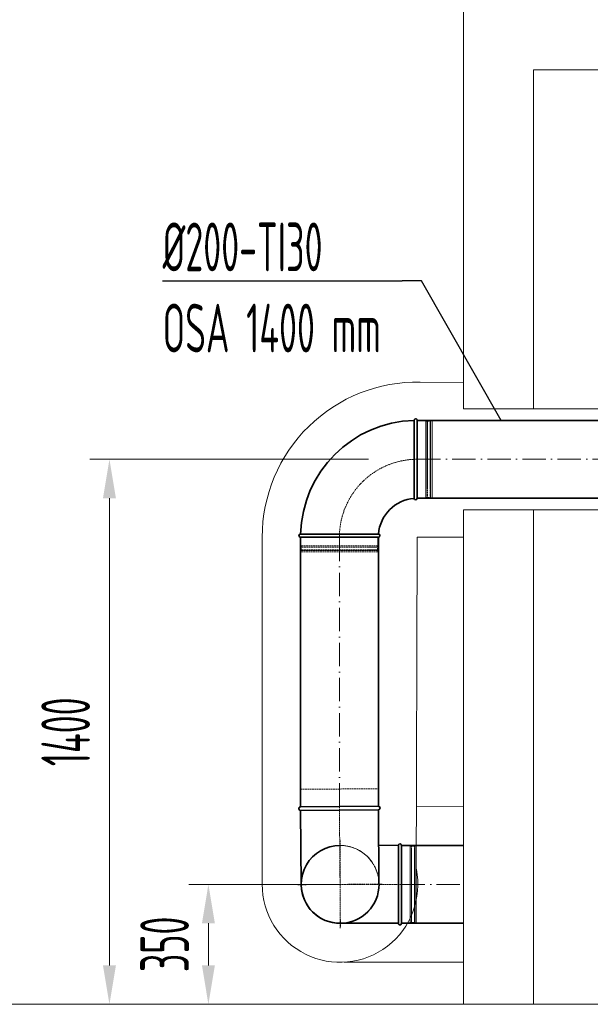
# Model space of a CAD drawing. Header units: millimetres. Extents: x -20688 to 44066, y -7315 to 67290.
# Tile 52 of 75: x -18116 to -16649, y 62212 to 64741. Entities that reach past the tile are written whole.
import ezdxf

# ---------------------------------------------------------------- set-up
doc = ezdxf.new("R2010")
doc.units = ezdxf.units.MM
for name, pattern in [('ACAD_ISO02W100', [15, 12, -3]), ('ACAD_ISO10W100', [18, 12, -3, 0, -3]), ('phl_thick', [0])]:
    doc.linetypes.add(name, pattern=pattern)
for name, color, linetype, lineweight in [('VZT_05 ETA (ODVOD) - OBRYS', 6, 'Continuous', 35), ('VZT_06 ETA (ODVOD) - OSA', 6, 'ACAD_ISO10W100', 5), ('VZT_08 ETA (ODVOD) - SKRYTÉ', 6, 'ACAD_ISO02W100', 5), ('VZT_50 POPIS - OBECNE', 7, 'Continuous', 13), ('VZT_60_KOTY - DIMENZE', 7, 'Continuous', 5)]:
    doc.layers.add(name, color=color, linetype=linetype, lineweight=lineweight)
doc.layers.add('VZT_07 ETA (ODVOD) - NETISK', color=8, linetype='ACAD_ISO02W100', lineweight=5, plot=False)
doc.layers.add('VZT_IZOLACE - TEPELNÁ', color=6, linetype='IZOLACE TEPELNA')
doc.styles.add('EVORA_125', font='isocp.shx', dxfattribs={"width": 0.6, "height": 125})
doc.styles.get("Standard").update_dxf_attribs({"font": 'arial.ttf'})
doc.linetypes.add('IZOLACE TEPELNA', pattern='A,12.7,-1.5,["T",Standard,S=2.54,R=0,X=0,Y=-1.27],-3', length=17.2)

msp = doc.modelspace()

# ---------------------------------------------------------------- linework, layer by layer
at = {"color": 8, "lineweight": 13, "ltscale": 0.5}
for p, q in [((-16975.3, 63742.2), (-16975.3, 64792.3)), ((-16795.3, 64612.3), (-15016.7, 64612.3)), ((-16795.3, 63742.2), (-16795.3, 64612.3)), ((-16975.3, 62212.3), (-16975.3, 63482.2)), ((-16795.3, 62212.3), (-16795.3, 63482.2)), ((-19514, 62212.3), (-10744, 62212.3))]:
    msp.add_line(p, q, dxfattribs=at)
at = {"layer": 'VZT_05 ETA (ODVOD) - OBRYS'}
for p, q in [((-17102, 63612.2), (-17102, 63712.3)), ((-17094, 63512.3), (-17094, 63712.3)), ((-17293.9, 63420.3), (-17394, 63420.3)), ((-17394, 63412.3), (-17194, 63412.3)), ((-17142.4, 62620.3), (-17193.2, 62621.1)), ((-17134.4, 62620.3), (-17134.4, 62420.3)), ((-17142.4, 62520.4), (-17142.4, 62420.3)), ((-17142.4, 62420.3), (-17292.4, 62420.3))]:
    msp.add_line(p, q, dxfattribs=at)
for points in [[(-16482.4, 63712.2), (-17094, 63712.3)], [(-16482.4, 63512.2), (-17094, 63512.3)], [(-17394, 63412.3), (-17394, 62720.3)], [(-17194, 63412.3), (-17194, 62720.3)], [(-17394, 62719.5), (-17194, 62721.1)], [(-17393.9, 62710.5), (-17193.9, 62712.1)], [(-17393.9, 62710.5), (-17392.4, 62519.5)], [(-17193.9, 62712.1), (-17192.4, 62521.1)], [(-16975.3, 62620.3), (-17134.4, 62620.3)], [(-16975.3, 62420.3), (-17134.4, 62420.3)]]:
    msp.add_lwpolyline(points, dxfattribs=at)
for centre, radius, start, end in [((-17094, 63412.3), 300, 91.5281, 178.4719), ((-17098, 63712.3), 4, 0, 180), ((-17094, 63412.3), 100, 94.5812, 175.4188), ((-17098, 63512.3), 4, 184.5812, 0), ((-17394, 63416.3), 4, 90, 270), ((-17194, 63416.3), 4, 270, 85.4188), ((-17394, 62715), 4.5, 90.4585, 270.4585), ((-17194, 62716.6), 4.5, 270.4585, 90.4585), ((-17138.4, 62620.3), 4, 359.9997, 175.4185), ((-17292.4, 62520.3), 100, 89.9997, 269.9997), ((-17292.2, 62520.3), 100, 180.4585, 0.4585), ((-17138.4, 62420.3), 4, 179.9997, 359.9997)]:
    msp.add_arc(centre, radius, start, end, dxfattribs=at)
for points, knots in [([(-17102, 63512), (-17102, 63512), (-17102, 63514.2), (-17102, 63523.1), (-17102, 63530.1), (-17102, 63547.9), (-17102, 63558.5), (-17102, 63582.3), (-17102, 63595.1), (-17102, 63609.5), (-17102, 63610.8), (-17102, 63612.2)], [315.294186, 315.294186, 315.294186, 315.294186, 351.735982, 351.735982, 390.710875, 390.710875, 429.832624, 429.832624, 468.991563, 468.991563, 473.053633, 473.053633, 473.053633, 473.053633]), ([(-17293.9, 63420.3), (-17281.3, 63420.3), (-17268.8, 63420.3), (-17244.9, 63420.3), (-17233.8, 63420.3), (-17215, 63420.3), (-17207.4, 63420.3), (-17196.9, 63420.3), (-17194, 63420.3), (-17193.7, 63420.3), (-17193.7, 63420.3), (-17193.7, 63420.3)], [157.533456, 157.533456, 157.533456, 157.533456, 195.393508, 195.393508, 234.551342, 234.551342, 273.721472, 273.721472, 312.806301, 312.806301, 315.294186, 315.294186, 315.294186, 315.294186]), ([(-17142.4, 62620.6), (-17142.4, 62620.6), (-17142.4, 62618.4), (-17142.4, 62609.4), (-17142.4, 62602.5), (-17142.4, 62584.7), (-17142.4, 62574), (-17142.4, 62550.3), (-17142.4, 62537.5), (-17142.4, 62523.1), (-17142.4, 62521.7), (-17142.4, 62520.4)], [315.294186, 315.294186, 315.294186, 315.294186, 351.735982, 351.735982, 390.710875, 390.710875, 429.832624, 429.832624, 468.991563, 468.991563, 473.053633, 473.053633, 473.053633, 473.053633])]:
    msp.add_open_spline(points, degree=3, knots=knots, dxfattribs=at)
at = {"layer": 'VZT_06 ETA (ODVOD) - OSA', "ltscale": 0.3}
for p, q in [((-17292.4, 62632.8), (-17292.4, 62520.3)), ((-17404.9, 62520.3), (-17292.4, 62520.3)), ((-17292.4, 62520.3), (-17292.4, 62407.8)), ((-17292.4, 62520.3), (-17092.4, 62520.3))]:
    msp.add_line(p, q, dxfattribs=at)
msp.add_lwpolyline([(-17094, 63612.3), (-17094, 63612.3, 0.414214), (-17294, 63412.3), (-17294, 63412.3)], format="xyb", dxfattribs=at)
at = {"layer": 'VZT_06 ETA (ODVOD) - OSA', "ltscale": 5}
for points in [[(-17094, 63612.3), (-16482.4, 63612.2)], [(-17294, 62720.3), (-17294, 63412.3)], [(-17134.4, 62520.3), (-16975.3, 62520.3)]]:
    msp.add_lwpolyline(points, dxfattribs=at)
at = {"layer": 'VZT_06 ETA (ODVOD) - OSA', "ltscale": 0.3}
for points in [[(-17294, 62720.3), (-17292.4, 62520.3)], [(-17292.4, 62520.3), (-17402.4, 62519.4)], [(-17292.4, 62520.3), (-17182.4, 62521.2)], [(-17292.4, 62520.3), (-17291.5, 62410.3)]]:
    msp.add_lwpolyline(points, dxfattribs=at)
at = {"layer": 'VZT_07 ETA (ODVOD) - NETISK', "ltscale": 0.4}
for p, q in [((-17094, 63711.3), (-17072, 63711.3)), ((-17072, 63513.3), (-17072, 63711.3)), ((-17068.5, 63512.3), (-17068.5, 63712.3)), ((-17068.5, 63712.3), (-17068, 63712.3)), ((-17068, 63512.3), (-17068, 63712.3)), ((-17061, 63512.3), (-17061, 63712.3)), ((-17061, 63712.3), (-17060.5, 63712.3)), ((-17060.5, 63512.3), (-17060.5, 63712.3)), ((-17060, 63513.3), (-17060, 63711.3)), ((-17060, 63711.3), (-17056, 63711.3)), ((-17056, 63513.3), (-17056, 63711.3)), ((-17072, 63710.3), (-17068.5, 63710.3)), ((-17068, 63710.3), (-17061, 63710.3)), ((-17060.5, 63710.3), (-17060, 63710.3)), ((-17094, 63513.3), (-17072, 63513.3)), ((-17072, 63514.3), (-17068.5, 63514.3)), ((-17068.5, 63512.3), (-17068, 63512.3)), ((-17068, 63514.3), (-17061, 63514.3)), ((-17061, 63512.3), (-17060.5, 63512.3)), ((-17060.5, 63514.3), (-17060, 63514.3)), ((-17060, 63513.3), (-17056, 63513.3)), ((-17393, 63390.3), (-17393, 63412.3)), ((-17195, 63390.3), (-17195, 63412.3)), ((-17194, 63386.8), (-17394, 63386.8)), ((-17394, 63386.3), (-17394, 63386.8)), ((-17194, 63386.3), (-17394, 63386.3)), ((-17195, 63390.3), (-17393, 63390.3)), ((-17392, 63386.8), (-17392, 63390.3)), ((-17392, 63379.3), (-17392, 63386.3)), ((-17196, 63386.8), (-17196, 63390.3)), ((-17196, 63379.3), (-17196, 63386.3)), ((-17194, 63386.3), (-17194, 63386.8)), ((-17194, 63379.3), (-17394, 63379.3)), ((-17394, 63378.8), (-17394, 63379.3)), ((-17194, 63378.8), (-17394, 63378.8)), ((-17195, 63378.3), (-17393, 63378.3)), ((-17393, 63374.3), (-17393, 63378.3)), ((-17195, 63374.3), (-17393, 63374.3)), ((-17392, 63378.3), (-17392, 63378.8)), ((-17196, 63378.3), (-17196, 63378.8)), ((-17195, 63374.3), (-17195, 63378.3)), ((-17194, 63378.8), (-17194, 63379.3)), ((-17134.4, 62619.3), (-17112.4, 62619.3)), ((-17112.4, 62619.3), (-17112.4, 62421.3)), ((-17112.4, 62618.3), (-17108.9, 62618.3)), ((-17108.9, 62620.3), (-17108.9, 62420.3)), ((-17108.9, 62620.3), (-17108.4, 62620.3)), ((-17108.4, 62620.3), (-17108.4, 62420.3)), ((-17108.4, 62618.3), (-17101.4, 62618.3)), ((-17101.4, 62620.3), (-17101.4, 62420.3)), ((-17101.4, 62620.3), (-17100.9, 62620.3)), ((-17100.9, 62620.3), (-17100.9, 62420.3)), ((-17100.9, 62618.3), (-17100.4, 62618.3)), ((-17100.4, 62619.3), (-17100.4, 62421.3)), ((-17100.4, 62619.3), (-17096.4, 62619.3)), ((-17096.4, 62619.3), (-17096.4, 62421.3)), ((-17134.4, 62421.3), (-17112.4, 62421.3)), ((-17112.4, 62422.3), (-17108.9, 62422.3)), ((-17108.4, 62422.3), (-17101.4, 62422.3)), ((-17100.9, 62422.3), (-17100.4, 62422.3)), ((-17100.4, 62421.3), (-17096.4, 62421.3)), ((-17108.9, 62420.3), (-17108.4, 62420.3)), ((-17101.4, 62420.3), (-17100.9, 62420.3))]:
    msp.add_line(p, q, dxfattribs=at)
msp.add_lwpolyline([(-17394, 62719.5), (-17394.4, 62764.5), (-17194.4, 62766.1), (-17194, 62721.1)], dxfattribs=at)
at = {"layer": 'VZT_08 ETA (ODVOD) - SKRYTÉ', "ltscale": 2}
for centre, start, end in [((-17292.2, 62520.3), 0.4585, 180.4585), ((-17292.4, 62520.3), 269.9997, 89.9997)]:
    msp.add_arc(centre, 100, start, end, dxfattribs=at)
at = {"layer": 'VZT_50 POPIS - OBECNE', "linetype": 'phl_thick'}
for p, q in [((-17218.9, 63612.3), (-17935, 63612.3)), ((-17885, 62312.3), (-17885, 63512.3)), ((-17342.2, 62520.3), (-17680.7, 62520.3)), ((-17630.7, 62312.3), (-17630.7, 62420.3))]:
    msp.add_line(p, q, dxfattribs=at)
at = {"layer": 'VZT_50 POPIS - OBECNE', "linetype": 'phl_thick', "lineweight": 13}
for points in [[(-17901.7, 63512.3), (-17868.3, 63512.3), (-17885, 63612.3)], [(-17647.3, 62420.3), (-17614, 62420.3), (-17630.7, 62520.3)], [(-17901.7, 62312.3), (-17868.3, 62312.3), (-17885, 62212.3)], [(-17647.3, 62312.3), (-17614, 62312.3), (-17630.7, 62212.3)]]:
    msp.add_solid(points, dxfattribs=at)
at = {"layer": 'VZT_60_KOTY - DIMENZE', "linetype": 'ByBlock', "lineweight": -2}
msp.add_line((-17083.1, 64070.3), (-17133.1, 64070.3), dxfattribs=at)
for points in [[(-17748.3, 64070.3), (-17133.1, 64070.3)], [(-16878.1, 63712.3), (-17083.1, 64070.3)]]:
    msp.add_lwpolyline(points, dxfattribs=at)
at = {"layer": 'VZT_IZOLACE - TEPELNÁ', "lineweight": 13, "ltscale": 0.5}
for p, q in [((-17094, 63810.7), (-16975.3, 63809.5)), ((-16477.1, 63742.2), (-16975.3, 63742.2)), ((-16479.1, 63482.2), (-16975.3, 63482.2)), ((-17492.4, 62519.8), (-17492.4, 63412.3)), ((-17096.4, 62520.3), (-17094, 63412.3)), ((-17094, 63412.3), (-16975.3, 63412.3)), ((-17095.9, 62719.5), (-16975.3, 62720)), ((-17281.9, 62320.6), (-16975.3, 62320.6))]:
    msp.add_line(p, q, dxfattribs=at)
for centre, radius, start, end in [((-17094, 63412.3), 398.4, 88.8645, 180), ((-17292.4, 62520.3), 200, 179.8576, 11.3212)]:
    msp.add_arc(centre, radius, start, end, dxfattribs=at)

# ---------------------------------------------------------------- texts
at = {"layer": 'VZT_50 POPIS - OBECNE', "linetype": 'phl_thick', "char_height": 125, "attachment_point": 5, "rotation": 90, "style": 'EVORA_125'}
for s, insert in [('\\A1;1400', (-17997.5, 62912.3)), ('\\A1;350', (-17743.2, 62366.3))]:
    msp.add_mtext(s, dxfattribs=dict(at, insert=insert))
at = {"layer": 'VZT_60_KOTY - DIMENZE', "linetype": 'phl_thick', "insert": (-17748.3, 64220.3), "char_height": 125, "attachment_point": 1, "style": 'EVORA_125'}
msp.add_mtext('%%C200-TI30\\POSA 1400 mm', dxfattribs=at)

doc.saveas('drawing.dxf')
